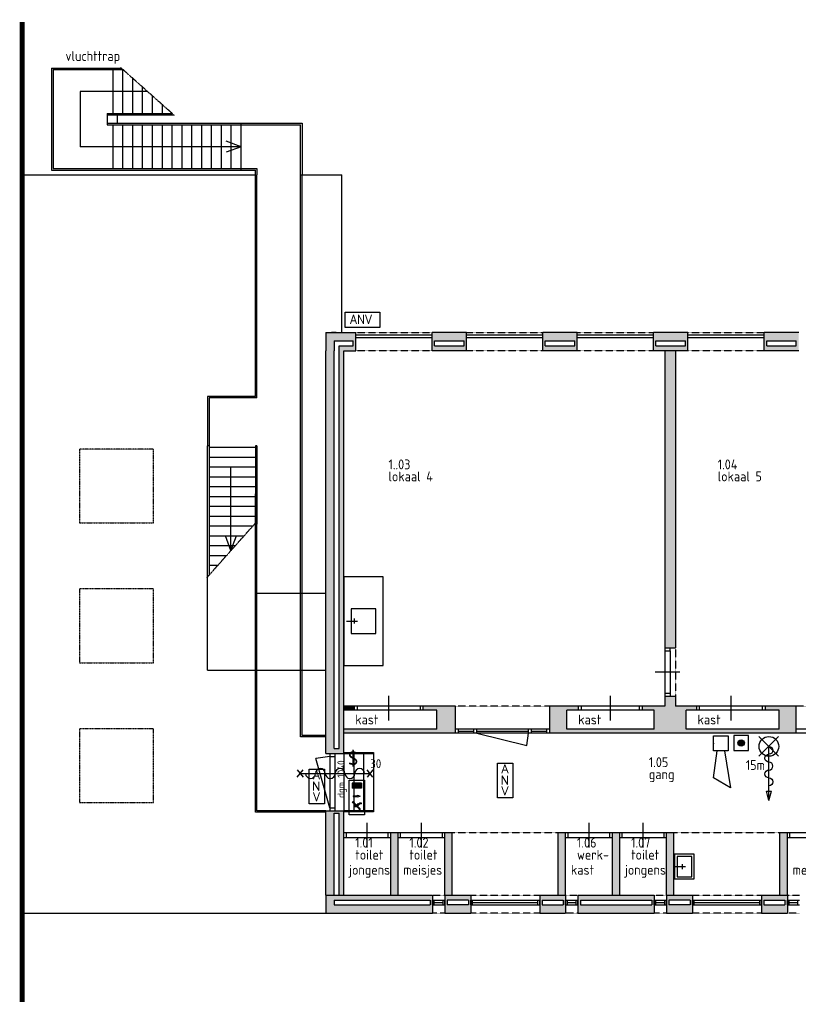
# Model space of a CAD drawing. Extents: x -405 to 650359, y -152298 to 34773.
# Tile 5 of 9: x 354780 to 370602, y -10300 to 9704. Entities that reach past the tile are written whole.
import ezdxf
from ezdxf.enums import TextEntityAlignment as Align

# ---------------------------------------------------------------- set-up
doc = ezdxf.new("R2010")
doc.units = 0
doc.header["$MEASUREMENT"] = 0
doc.linetypes.add('BORDER', pattern=[1.75, 0.5, -0.25, 0.5, -0.25, 0, -0.25])
doc.linetypes.add('DASHED', pattern=[0.75, 0.5, -0.25])
doc.layers.get('0').update_dxf_attribs({"linetype": 'CONTINUOUS'})
for name, color, linetype in [('04-Tekst', 2, 'CONTINUOUS'), ('09-Algemeen', 7, 'CONTINUOUS'), ('21-Buitenwanden', 3, 'CONTINUOUS'), ('22-Binnenwanden', 2, 'CONTINUOUS'), ('24-Trappen & hellingen', 1, 'CONTINUOUS'), ('31-Wandopeningen buiten', 2, 'CONTINUOUS'), ('32-Wandopeningen binnen', 2, 'CONTINUOUS'), ('37-Dakopeningen', 7, 'CONTINUOUS'), ('47-Dakafwerkingen', 7, 'CONTINUOUS'), ('63.2-CALAMITEITEN-DECENTRAAL', 6, 'CONTINUOUS'), ('65.1-BRAND', 6, 'CONTINUOUS'), ('65.13-BRANDBESTRIJDING', 6, 'CONTINUOUS'), ('73-Vaste keukenvoorzieningen', 1, 'CONTINUOUS'), ('74-Vaste sanitaire voorzieningen', 5, 'CONTINUOUS')]:
    doc.layers.add(name, color=color, linetype=linetype)
doc.styles.add('ROMANS', font='ROMANS.shx', dxfattribs={"height": 350})
doc.styles.get("Standard").update_dxf_attribs({"font": 'iso.shx'})
doc.styles.add('Symbols', font='isocp.shx', dxfattribs={"height": 180})

# ---------------------------------------------------------------- blocks, each defined once
blk = doc.blocks.new('BSHR')
at = {"linetype": 'Continuous'}
blk.add_line((1300, 0), (200, 0), dxfattribs=at)
for p, q in [((1300, 0), (1107, 52)), ((1107, -52), (1107, 52)), ((1300, 0), (1107, -52))]:
    blk.add_line(p, q)
for points in [[(2, 198), (402, -202)], [(2, -202), (402, 198)]]:
    blk.add_lwpolyline(points, dxfattribs=at)
for points in [[(200, 0, -1), (360, 0)], [(520, 0, -1), (360, 0)], [(840, 0, -1), (680, 0)], [(840, 0, -1), (1000, 0)]]:
    blk.add_lwpolyline(points, format="xyb", dxfattribs=at)
blk.add_circle((200, 0), 200)
blk.add_arc((600, 0), 80, 0, 180, dxfattribs=at)
blk.add_attdef('LENGTE', (388, 192), '', height=200)
blk = doc.blocks.new('005-handmelder')
blk.add_hatch(color=256).paths.add_polyline_path([(-65, 0, 1), (65, 0, 1)])
blk.add_lwpolyline([(-150, -150), (150, -150), (150, 150), (-150, 150)], close=True)
blk.add_circle((0, 0), 65.3)
blk = doc.blocks.new('011-noodarm(b)')
for p, q in [((0, 351), (314, 351)), ((0, -351), (0, 351)), ((314, 351), (314, -351)), ((314, -351), (0, -351))]:
    blk.add_line(p, q)
at = {"color": 2, "style": 'ROMANS'}
for s, p in [('A', (83, 147)), ('N', (63, -83)), ('V', (83, -302))]:
    blk.add_text(s, height=180, dxfattribs=at).set_placement(p)
at = {"color": 2, "style": 'Symbols'}
blk.add_attdef('groep', (350, -306), '', height=180, dxfattribs=at)
blk = doc.blocks.new('006-slow-whoop')
for p, q in [((0, -150), (0, 150)), ((0, 150), (300, 150)), ((300, 75), (1050, 200)), ((300, 150), (300, -150)), ((1050, 200), (850, -150)), ((300, -150), (0, -150)), ((850, -150), (300, -75))]:
    blk.add_line(p, q)
blk.add_point((150, -150))
blk = doc.blocks.new('Zelfsl.WBDBO30')
at = {"layer": '65.1-BRAND', "linetype": 'Continuous'}
for p, q in [((-60, -72), (60, 72)), ((-60, 72), (60, -72)), ((0, 0), (1416, 0)), ((1476, 72), (1356, -72)), ((1476, -72), (1356, 72))]:
    blk.add_line(p, q, dxfattribs=at)
for centre, start, end in [((208, 0), 180, 0), ((408, 0), 0, 180), ((608, 0), 180, 0), ((608, 0), 180, 0), ((808, 0), 0, 180), ((1008, 0), 180, 0), ((1208, 0), 0, 180)]:
    blk.add_arc(centre, 100, start, end, dxfattribs=at)
blk.add_text('30', height=180, dxfattribs=at).set_placement((1421, 109))
blk = doc.blocks.new('006-nooduit(a)')
for p, q in [((-351, 0), (351, 0)), ((-351, -314), (-351, 0)), ((351, 0), (351, -314)), ((-180, -157), (-231, -207)), ((-179, -174), (-223, -217)), ((-180, -107), (-180, -158)), ((-128, -216), (-179, -174)), ((-119, -99), (-171, -99)), ((-130, -109), (-171, -148)), ((-171, -113), (-171, -148)), ((-165, -160), (-171, -166)), ((-115, -213), (-171, -166)), ((-130, -109), (-166, -109)), ((-126, -192), (-165, -160)), ((-113, -110), (-158, -154)), ((-120, -185), (-158, -154)), ((-126, -192), (-120, -185)), ((11, -172), (29, -228)), ((22, -172), (11, -172)), ((22, -80), (22, -172)), ((35, -80), (22, -80)), ((46, -172), (29, -228)), ((35, -80), (35, -172)), ((35, -172), (46, -172)), ((292, -60), (187, -60)), ((187, -159), (286, -60)), ((187, -148), (276, -60)), ((187, -138), (265, -60)), ((187, -127), (255, -60)), ((187, -117), (244, -60)), ((187, -106), (233, -60)), ((187, -95), (223, -60)), ((187, -85), (212, -60)), ((187, -74), (202, -60)), ((187, -64), (191, -60)), ((187, -253), (187, -60)), ((292, -169), (187, -64)), ((187, -170), (292, -65)), ((187, -180), (292, -75)), ((292, -180), (187, -75)), ((187, -191), (292, -86)), ((292, -191), (187, -86)), ((292, -201), (187, -96)), ((187, -201), (292, -97)), ((187, -212), (292, -107)), ((292, -212), (187, -107)), ((292, -222), (187, -117)), ((187, -223), (292, -118)), ((187, -233), (292, -128)), ((292, -233), (187, -128)), ((187, -244), (292, -139)), ((292, -244), (187, -139)), ((291, -253), (187, -149)), ((280, -253), (187, -160)), ((270, -253), (187, -170)), ((259, -253), (187, -181)), ((249, -253), (187, -192)), ((189, -253), (292, -150)), ((292, -159), (193, -60)), ((199, -253), (292, -160)), ((292, -148), (204, -60)), ((210, -253), (292, -171)), ((292, -137), (214, -60)), ((220, -253), (292, -181)), ((292, -127), (225, -60)), ((231, -253), (292, -192)), ((292, -116), (236, -60)), ((292, -106), (246, -60)), ((292, -95), (257, -60)), ((292, -84), (267, -60)), ((292, -74), (278, -60)), ((292, -63), (289, -60)), ((292, -253), (292, -60)), ((351, -314), (-351, -314)), ((-223, -217), (-268, -217)), ((-231, -207), (-265, -207)), ((-128, -246), (-128, -216)), ((-115, -246), (-115, -213)), ((238, -253), (187, -202)), ((227, -253), (187, -213)), ((217, -253), (187, -223)), ((206, -253), (187, -234)), ((196, -253), (187, -245)), ((292, -253), (187, -253)), ((242, -253), (292, -203)), ((252, -253), (292, -213)), ((263, -253), (292, -224)), ((273, -253), (292, -234)), ((284, -253), (292, -245))]:
    blk.add_line(p, q)
blk.add_circle((-97, -86), 18.2)
for centre, radius, start, end in [((-171, -109), 9.8, 87.6002, 187.0059), ((-166, -114), 4.97, 79.8909, 185.3463), ((-117, -105), 6.37, 307.8987, 109.8739), ((-265, -212), 5.6, 93.1187, 241.5324), ((-121, -246), 6.53, 180, 0)]:
    blk.add_arc(centre, radius, start, end)
at = {"color": 2, "style": 'Symbols'}
blk.add_attdef('groep', text='', height=180, dxfattribs=at).set_placement((350, -492), align=Align.RIGHT)
blk = doc.blocks.new('010-noodarm(a)')
for p, q in [((-351, 0), (351, 0)), ((-351, -314), (-351, 0)), ((351, 0), (351, -314)), ((351, -314), (-351, -314))]:
    blk.add_line(p, q)
at = {"color": 2, "style": 'ROMANS'}
blk.add_text('ANV', height=180, dxfattribs=at).set_placement((-254, -239))
at = {"color": 2, "style": 'Symbols'}
blk.add_attdef('groep', text='', height=180, dxfattribs=at).set_placement((350, -492), align=Align.RIGHT)

msp = doc.modelspace()

# ---------------------------------------------------------------- hatches: boundary and pattern name
at = {"layer": '21-Buitenwanden'}
for points in [[(361559, 3179), (361559, 3079), (361269, 3079), (361269, 2979), (361609, 2979), (361609, 3349), (360999, 3349), (360999, 2979), (361169, 2979), (361169, 3179)], [(361169, 2979), (360999, 2979), (360999, -5206), (361369, -5206), (361369, 2979), (361269, 2979), (361269, -5106), (361169, -5106)], [(360999, -8081), (361169, -8081), (361169, -6416), (361269, -6416), (361269, -8081), (361369, -8081), (361369, -6366), (360999, -6366)]]:
    msp.add_hatch(color=8, dxfattribs=at).paths.add_polyline_path(points)
h = msp.add_hatch(color=8, dxfattribs=at)
h.paths.add_polyline_path([(363859, 3349), (363159, 3349), (363159, 2979), (363859, 2979)])
h.paths.add_polyline_path([(363809, 3179), (363809, 3079), (363209, 3079), (363209, 3179)], flags=16)
h = msp.add_hatch(color=8, dxfattribs=at)
h.paths.add_polyline_path([(366109, 3349), (365409, 3349), (365409, 2979), (366109, 2979)])
h.paths.add_polyline_path([(366059, 3179), (366059, 3079), (365459, 3079), (365459, 3179)], flags=16)
h = msp.add_hatch(color=8, dxfattribs=at)
h.paths.add_polyline_path([(368359, 3349), (367659, 3349), (367659, 2979), (368359, 2979)])
h.paths.add_polyline_path([(368309, 3179), (368309, 3079), (367709, 3079), (367709, 3179)], flags=16)
h = msp.add_hatch(color=8, dxfattribs=at)
h.paths.add_polyline_path([(370609, 3349), (369909, 3349), (369909, 2979), (370609, 2979)])
h.paths.add_polyline_path([(370559, 3179), (370559, 3079), (369959, 3079), (369959, 3179)], flags=16)
h = msp.add_hatch(color=8, dxfattribs=at)
h.paths.add_polyline_path([(363169, -8081), (360999, -8081), (360999, -8451), (363169, -8451)])
h.paths.add_polyline_path([(361169, -8281), (361169, -8181), (363119, -8181), (363119, -8281)], flags=16)
h = msp.add_hatch(color=8, dxfattribs=at)
h.paths.add_polyline_path([(363947, -8081), (363419, -8081), (363419, -8451), (363947, -8451)])
h.paths.add_polyline_path([(363469, -8281), (363469, -8181), (363897, -8181), (363897, -8281)], flags=16)
h = msp.add_hatch(color=8, dxfattribs=at)
h.paths.add_polyline_path([(365874, -8081), (365347, -8081), (365347, -8451), (365874, -8451)])
h.paths.add_polyline_path([(365397, -8281), (365397, -8181), (365824, -8181), (365824, -8281)], flags=16)
h = msp.add_hatch(color=8, dxfattribs=at)
h.paths.add_polyline_path([(367674, -8081), (366124, -8081), (366124, -8451), (367674, -8451)])
h.paths.add_polyline_path([(366174, -8281), (366174, -8181), (367624, -8181), (367624, -8281)], flags=16)
h = msp.add_hatch(color=8, dxfattribs=at)
h.paths.add_polyline_path([(368452, -8081), (367924, -8081), (367924, -8451), (368452, -8451)])
h.paths.add_polyline_path([(367974, -8281), (367974, -8181), (368402, -8181), (368402, -8281)], flags=16)
h = msp.add_hatch(color=8, dxfattribs=at)
h.paths.add_polyline_path([(370379, -8451), (370379, -8081), (369852, -8081), (369852, -8451)])
h.paths.add_polyline_path([(370329, -8281), (369902, -8281), (369902, -8181), (370329, -8181)], flags=16)
at = {"layer": '22-Binnenwanden'}
for points in [[(368109, 2979), (367889, 2979), (367889, -3056), (368109, -3056)], [(365899, -4321), (366137, -4321), (366137, -4241), (365554, -4241), (365554, -4791), (370559, -4791), (370559, -4711), (370559, -4241), (369937, -4241), (369937, -4321), (370214, -4321), (370214, -4711), (368324, -4711), (368324, -4321), (368537, -4321), (368537, -4241), (368109, -4241), (368109, -4041), (367889, -4041), (367889, -4241), (367437, -4241), (367437, -4321), (367674, -4321), (367674, -4711), (365899, -4711)], [(361582, -4241), (361369, -4241), (361369, -4321), (361582, -4321)], [(363634, -4241), (362982, -4241), (362982, -4321), (363259, -4321), (363259, -4711), (361369, -4711), (361369, -4791), (363634, -4791), (363634, -4711)], [(362319, -8081), (362469, -8081), (362469, -6811), (362319, -6811)], [(363419, -8081), (363569, -8081), (363569, -6811), (363419, -6811)], [(365724, -8081), (365874, -8081), (365874, -6811), (365724, -6811)], [(366824, -8081), (366974, -8081), (366974, -6811), (366824, -6811)], [(367924, -8081), (368074, -8081), (368074, -6811), (367924, -6811)], [(370229, -8081), (370379, -8081), (370379, -6811), (370229, -6811)]]:
    msp.add_hatch(color=8, dxfattribs=at).paths.add_polyline_path(points)

# ---------------------------------------------------------------- linework, layer by layer
at = {"layer": '09-Algemeen', "linetype": 'BORDER', "ltscale": 10, "const_width": 100}
msp.add_lwpolyline([(354830, 9654), (354830, -10250)], dxfattribs=at)
at = {"layer": '21-Buitenwanden'}
for p, q in [((360999, 3349), (361609, 3349)), ((360999, 3349), (360999, 2979)), ((361609, 2979), (361609, 3349)), ((363859, 3349), (363159, 3349)), ((363159, 2979), (363159, 3349)), ((363859, 2979), (363859, 3349)), ((366109, 3349), (365409, 3349)), ((365409, 2979), (365409, 3349)), ((366109, 2979), (366109, 3349)), ((368359, 3349), (367659, 3349)), ((367659, 2979), (367659, 3349)), ((368359, 2979), (368359, 3349)), ((370609, 3349), (369909, 3349)), ((369909, 2979), (369909, 3349)), ((361169, 3179), (361559, 3179)), ((361169, 3179), (361169, 2979)), ((361269, 3079), (361559, 3079)), ((361269, 2979), (361269, 3079)), ((361559, 3079), (361559, 3179)), ((363209, 3179), (363809, 3179)), ((363209, 3079), (363209, 3179)), ((363209, 3079), (363809, 3079)), ((363809, 3079), (363809, 3179)), ((365459, 3179), (366059, 3179)), ((365459, 3079), (365459, 3179)), ((365459, 3079), (366059, 3079)), ((366059, 3079), (366059, 3179)), ((367709, 3179), (368309, 3179)), ((367709, 3079), (367709, 3179)), ((367709, 3079), (368309, 3079)), ((368309, 3079), (368309, 3179)), ((369959, 3179), (370559, 3179)), ((369959, 3079), (369959, 3179)), ((369959, 3079), (370559, 3079)), ((370559, 3079), (370559, 3179)), ((360999, -5206), (360999, 2979)), ((361169, -5106), (361169, 2979)), ((361269, -5106), (361269, 2979)), ((361369, -5206), (361369, 2979)), ((361369, 2979), (361609, 2979)), ((363859, 2979), (363159, 2979)), ((366109, 2979), (365409, 2979)), ((368359, 2979), (367659, 2979)), ((370609, 2979), (369909, 2979)), ((361169, -5106), (361269, -5106)), ((360999, -5206), (361369, -5206)), ((360999, -8081), (360999, -6366)), ((360999, -6366), (361369, -6366)), ((361369, -8081), (361369, -6366)), ((361169, -8081), (361169, -6416)), ((361169, -6416), (361269, -6416)), ((361269, -8081), (361269, -6416)), ((360999, -8081), (363169, -8081)), ((360999, -8081), (360999, -8451)), ((361169, -8181), (363119, -8181)), ((361169, -8181), (361169, -8281)), ((363119, -8181), (363119, -8281)), ((363169, -8081), (363169, -8451)), ((363419, -8081), (363947, -8081)), ((363419, -8081), (363419, -8451)), ((363897, -8181), (363469, -8181)), ((363469, -8181), (363469, -8281)), ((363897, -8181), (363897, -8281)), ((363947, -8081), (363947, -8451)), ((365347, -8081), (365874, -8081)), ((365347, -8081), (365347, -8451)), ((365397, -8181), (365824, -8181)), ((365397, -8181), (365397, -8281)), ((365824, -8181), (365824, -8281)), ((365874, -8081), (365874, -8451)), ((366124, -8081), (367674, -8081)), ((366124, -8081), (366124, -8451)), ((366174, -8181), (367624, -8181)), ((366174, -8181), (366174, -8281)), ((367624, -8181), (367624, -8281)), ((367674, -8081), (367674, -8451)), ((367924, -8081), (368452, -8081)), ((367924, -8081), (367924, -8451)), ((368402, -8181), (367974, -8181)), ((367974, -8181), (367974, -8281)), ((368402, -8181), (368402, -8281)), ((368452, -8081), (368452, -8451)), ((369852, -8081), (370379, -8081)), ((369852, -8081), (370379, -8081)), ((369852, -8081), (369852, -8451)), ((369902, -8181), (370329, -8181)), ((369902, -8181), (369902, -8281)), ((370329, -8181), (370329, -8281)), ((370379, -8081), (370379, -8451)), ((361169, -8281), (363119, -8281)), ((363897, -8281), (363469, -8281)), ((365397, -8281), (365824, -8281)), ((366174, -8281), (367624, -8281)), ((368402, -8281), (367974, -8281)), ((369902, -8281), (370329, -8281)), ((360999, -8451), (363169, -8451)), ((363419, -8451), (363947, -8451)), ((365347, -8451), (365874, -8451)), ((366124, -8451), (367674, -8451)), ((367924, -8451), (368452, -8451)), ((369852, -8451), (370379, -8451)), ((369852, -8451), (370379, -8451))]:
    msp.add_line(p, q, dxfattribs=at)
at = {"layer": '21-Buitenwanden', "color": 8, "linetype": 'DASHED'}
for p, q in [((361609, 3349), (363159, 3349)), ((363859, 3349), (365409, 3349)), ((366109, 3349), (367659, 3349)), ((368359, 3349), (369909, 3349)), ((363159, 2979), (361609, 2979)), ((365409, 2979), (363859, 2979)), ((367659, 2979), (366109, 2979)), ((369909, 2979), (368359, 2979)), ((363169, -8081), (363419, -8081)), ((363947, -8081), (365347, -8081)), ((365874, -8081), (366124, -8081)), ((367674, -8081), (367924, -8081)), ((368452, -8081), (369852, -8081)), ((370379, -8081), (370629, -8081)), ((363419, -8451), (363169, -8451)), ((365347, -8451), (363947, -8451)), ((366124, -8451), (365874, -8451)), ((367924, -8451), (367674, -8451)), ((369852, -8451), (368452, -8451)), ((370629, -8451), (370379, -8451))]:
    msp.add_line(p, q, dxfattribs=at)
at = {"layer": '22-Binnenwanden'}
for p, q in [((367889, 2979), (367889, -3056)), ((368109, 2979), (368109, -3056)), ((367889, -4041), (367889, -4241)), ((368109, -4041), (368109, -4241)), ((363634, -4241), (361369, -4241)), ((363259, -4321), (361369, -4321)), ((363259, -4711), (363259, -4321)), ((363634, -4791), (363634, -4241)), ((367889, -4241), (365554, -4241)), ((365554, -4791), (365554, -4241)), ((365899, -4711), (365899, -4321)), ((367674, -4321), (365899, -4321)), ((367674, -4711), (367674, -4321)), ((370559, -4241), (368109, -4241)), ((370214, -4321), (368324, -4321)), ((368324, -4711), (368324, -4321)), ((370214, -4711), (370214, -4321)), ((370559, -4791), (370559, -4241)), ((363259, -4711), (361369, -4711)), ((363634, -4791), (361369, -4791)), ((370559, -4791), (365554, -4791)), ((367674, -4711), (365899, -4711)), ((370214, -4711), (368324, -4711)), ((362319, -8081), (362319, -6811)), ((362319, -6811), (362469, -6811)), ((362469, -8081), (362469, -6811)), ((363419, -8081), (363419, -6811)), ((363419, -6811), (363569, -6811)), ((363569, -8081), (363569, -6811)), ((365724, -8081), (365724, -6811)), ((365724, -6811), (365874, -6811)), ((365874, -8081), (365874, -6811)), ((366824, -8081), (366824, -6811)), ((366824, -6811), (366974, -6811)), ((366974, -8081), (366974, -6811)), ((367924, -8081), (367924, -6811)), ((367924, -6811), (368074, -6811)), ((368074, -8081), (368074, -6811)), ((370229, -8081), (370229, -6811)), ((370229, -6811), (370379, -6811)), ((370379, -8081), (370379, -6811))]:
    msp.add_line(p, q, dxfattribs=at)
at = {"layer": '22-Binnenwanden', "color": 8, "linetype": 'DASHED'}
for p, q in [((368109, -3056), (368109, -4041)), ((365554, -4241), (363634, -4241)), ((372479, -4241), (370559, -4241)), ((363569, -6811), (365724, -6811)), ((368074, -6811), (370229, -6811))]:
    msp.add_line(p, q, dxfattribs=at)
at = {"layer": '24-Trappen & hellingen'}
for p, q in [((355429, 8719), (356845, 8719)), ((355429, 8719), (355429, 6649)), ((355459, 8689), (356879, 8689)), ((355459, 8689), (355459, 6679)), ((356679, 7799), (356679, 8689)), ((356879, 7799), (356879, 8689)), ((357079, 7799), (357079, 8511)), ((357379, 8244), (356009, 8244)), ((356009, 8244), (356009, 7124)), ((357279, 7799), (357279, 8333)), ((357479, 7799), (357479, 8155)), ((357679, 7799), (357679, 7977)), ((356559, 7799), (357879, 7799)), ((356559, 7799), (356559, 7569)), ((356559, 7769), (357913, 7769)), ((356759, 7769), (356759, 7599)), ((356559, 7599), (360519, 7599)), ((356559, 7569), (360489, 7569)), ((356679, 6679), (356679, 7569)), ((356879, 6679), (356879, 7569)), ((357079, 6679), (357079, 7569)), ((357279, 6679), (357279, 7569)), ((357479, 6679), (357479, 7569)), ((357679, 6679), (357679, 7569)), ((357879, 6679), (357879, 7569)), ((358079, 6679), (358079, 7569)), ((358279, 6679), (358279, 7569)), ((358479, 6679), (358479, 7569)), ((358679, 6679), (358679, 7569)), ((358879, 6679), (358879, 7569)), ((359079, 6679), (359079, 7569)), ((359279, 6649), (359279, 7599)), ((360489, 6549), (360489, 7569)), ((360519, 7599), (360519, 6549)), ((359279, 7124), (358979, 7234)), ((359279, 7124), (356009, 7124)), ((359279, 7124), (358979, 7014)), ((355429, 6649), (359569, 6649)), ((355459, 6679), (359599, 6679)), ((359569, 6549), (359569, 6649)), ((359599, 6679), (359599, 6549)), ((358629, 1049), (358599, 1049)), ((358599, -1615), (358599, 1049)), ((358629, 1049), (358629, -1581)), ((358629, 1019), (359569, 1019)), ((359599, 1049), (359569, 1049)), ((359569, 1049), (359569, -581)), ((359599, 1049), (359599, -547)), ((358629, 819), (359569, 819)), ((358629, 819), (359569, 819)), ((358629, 619), (359569, 619)), ((358629, 619), (359569, 619)), ((359074, -1081), (359074, 619)), ((358629, 419), (359569, 419)), ((358629, 219), (359569, 219)), ((358629, 19), (359569, 19)), ((358629, -181), (359569, -181)), ((358629, -381), (359569, -381)), ((358629, -581), (359519, -581)), ((358629, -781), (359341, -781)), ((359074, -1081), (358964, -781)), ((359074, -1081), (359184, -781)), ((358629, -981), (359163, -981)), ((358629, -1181), (358985, -1181)), ((358629, -1381), (358807, -1381)), ((361369, -5181), (361969, -5181)), ((361969, -5181), (361969, -6391)), ((361369, -5206), (361369, -6366)), ((361369, -5206), (361969, -5206)), ((361569, -5206), (361569, -6366)), ((361769, -5206), (361769, -6366)), ((361969, -6366), (361369, -6366)), ((361969, -6391), (361369, -6391))]:
    msp.add_line(p, q, dxfattribs=at)
at = {"layer": '24-Trappen & hellingen', "linetype": 'BORDER', "ltscale": 2}
for p, q in [((357929, 7755), (356829, 8734)), ((358585, -1631), (359564, -531))]:
    msp.add_line(p, q, dxfattribs=at)
at = {"layer": '31-Wandopeningen buiten'}
for p, q in [((361214, 3349), (361114, 3349)), ((361609, 3299), (363159, 3299)), ((361609, 3249), (363159, 3249)), ((363859, 3299), (365409, 3299)), ((363859, 3249), (365409, 3249)), ((366109, 3299), (367659, 3299)), ((366109, 3249), (367659, 3249)), ((368359, 3299), (369909, 3299)), ((368359, 3249), (369909, 3249)), ((361084, -5266), (360799, -5303)), ((361084, -6306), (360799, -5303)), ((361084, -5206), (361084, -6366)), ((361084, -5206), (361184, -5206)), ((361084, -5266), (361184, -5266)), ((361184, -5206), (361184, -6366)), ((361084, -6306), (361184, -6306)), ((361084, -6366), (361184, -6366)), ((363169, -8181), (363419, -8181)), ((363169, -8281), (363169, -8181)), ((363204, -8281), (363204, -8181)), ((363384, -8281), (363384, -8181)), ((363419, -8281), (363419, -8181)), ((363947, -8181), (365347, -8181)), ((363947, -8281), (363947, -8181)), ((363982, -8281), (363982, -8181)), ((365312, -8281), (365312, -8181)), ((365347, -8281), (365347, -8181)), ((365874, -8181), (366124, -8181)), ((365874, -8281), (365874, -8181)), ((365909, -8281), (365909, -8181)), ((366089, -8281), (366089, -8181)), ((366124, -8281), (366124, -8181)), ((367674, -8181), (367924, -8181)), ((367674, -8281), (367674, -8181)), ((367709, -8281), (367709, -8181)), ((367889, -8281), (367889, -8181)), ((367924, -8281), (367924, -8181)), ((368452, -8181), (369852, -8181)), ((368452, -8281), (368452, -8181)), ((368487, -8281), (368487, -8181)), ((369817, -8281), (369817, -8181)), ((369852, -8281), (369852, -8181)), ((370379, -8181), (370629, -8181)), ((370379, -8281), (370379, -8181)), ((370414, -8281), (370414, -8181)), ((370594, -8281), (370594, -8181)), ((363169, -8281), (363419, -8281)), ((363204, -8231), (363384, -8231)), ((363947, -8281), (365347, -8281)), ((363982, -8231), (365312, -8231)), ((365874, -8281), (366124, -8281)), ((365909, -8231), (366089, -8231)), ((367674, -8281), (367924, -8281)), ((367709, -8231), (367889, -8231)), ((368452, -8281), (369852, -8281)), ((368487, -8231), (369817, -8231)), ((370379, -8281), (370629, -8281)), ((370414, -8231), (370594, -8231))]:
    msp.add_line(p, q, dxfattribs=at)
at = {"layer": '32-Wandopeningen binnen'}
for p, q in [((367889, -3056), (368109, -3056)), ((367889, -3056), (367889, -3116)), ((367889, -3116), (367999, -3116)), ((367889, -3116), (367889, -3981)), ((367999, -3116), (367999, -3056)), ((367999, -3116), (367999, -3981)), ((367694, -3548), (368194, -3548)), ((367889, -3981), (367999, -3981)), ((367889, -3981), (367889, -4041)), ((367999, -3981), (367999, -4041)), ((362282, -4531), (362282, -4031)), ((366787, -4531), (366787, -4031)), ((367889, -4041), (368109, -4041)), ((369237, -4531), (369237, -4031)), ((361582, -4321), (361582, -4241)), ((361642, -4321), (361642, -4241)), ((362922, -4321), (362922, -4241)), ((362982, -4321), (362982, -4241)), ((366137, -4321), (366137, -4241)), ((366197, -4321), (366197, -4241)), ((367377, -4321), (367377, -4241)), ((367437, -4321), (367437, -4241)), ((368537, -4321), (368537, -4241)), ((368597, -4321), (368597, -4241)), ((369877, -4321), (369877, -4241)), ((369937, -4321), (369937, -4241)), ((365554, -4711), (363634, -4711)), ((363634, -4791), (363634, -4711)), ((365554, -4791), (363634, -4791)), ((363694, -4791), (363694, -4711)), ((363694, -4751), (364007, -4751)), ((364007, -4791), (364007, -4711)), ((364067, -4791), (364067, -4711)), ((364067, -4751), (365117, -4751)), ((364067, -4791), (365084, -5039)), ((365084, -5039), (365117, -4791)), ((365117, -4791), (365117, -4711)), ((365177, -4791), (365177, -4711)), ((365177, -4751), (365494, -4751)), ((365494, -4791), (365494, -4711)), ((365554, -4791), (365554, -4711)), ((372479, -4711), (370559, -4711)), ((370559, -4791), (370559, -4711)), ((372479, -4791), (370559, -4791)), ((361844, -7111), (361844, -6611)), ((362944, -7111), (362944, -6611)), ((366349, -7111), (366349, -6611)), ((367449, -7111), (367449, -6611)), ((361369, -6811), (362319, -6811)), ((361369, -6911), (362319, -6911)), ((361419, -6911), (361419, -6811)), ((362269, -6911), (362269, -6811)), ((362469, -6811), (363419, -6811)), ((362469, -6911), (363419, -6911)), ((362519, -6911), (362519, -6811)), ((363369, -6911), (363369, -6811)), ((365874, -6811), (366824, -6811)), ((365874, -6911), (366824, -6911)), ((365924, -6911), (365924, -6811)), ((366774, -6911), (366774, -6811)), ((366974, -6811), (367924, -6811)), ((366974, -6911), (367924, -6911)), ((367024, -6911), (367024, -6811)), ((367874, -6911), (367874, -6811)), ((370379, -6811), (371329, -6811)), ((370379, -6911), (371329, -6911)), ((370429, -6911), (370429, -6811))]:
    msp.add_line(p, q, dxfattribs=at)
at = {"layer": '37-Dakopeningen', "linetype": 'DASHED', "ltscale": 5}
for points in [[(355999, -521), (357499, -521), (357499, 979), (355999, 979)], [(355999, -3361), (357499, -3361), (357499, -1861), (355999, -1861)], [(355999, -6201), (357499, -6201), (357499, -4701), (355999, -4701)]]:
    msp.add_lwpolyline(points, close=True, dxfattribs=at)
at = {"layer": '47-Dakafwerkingen'}
for p, q in [((354830, 6549), (359569, 6549)), ((359569, 2049), (359569, 6549)), ((359599, 2019), (359599, 6549)), ((360489, -4866), (360489, 6549)), ((360489, 6549), (361329, 6549)), ((360519, -4836), (360519, 6549)), ((361329, 3349), (361329, 6549)), ((359569, 2049), (358599, 2049)), ((358599, 2049), (358599, 1049)), ((359599, 2019), (358629, 2019)), ((358629, 2019), (358629, 1049)), ((359569, -6396), (359569, 74)), ((359599, -6366), (359599, 74)), ((360999, -4866), (360489, -4866)), ((360999, -4836), (360519, -4836)), ((360999, -6396), (359569, -6396)), ((360999, -6366), (359599, -6366)), ((354830, -8451), (360999, -8451))]:
    msp.add_line(p, q, dxfattribs=at)
at = {"layer": '47-Dakafwerkingen', "color": 8}
for p, q in [((358599, -3511), (358599, 1049)), ((360999, -1951), (359599, -1951)), ((358599, -3511), (360999, -3511))]:
    msp.add_line(p, q, dxfattribs=at)
at = {"layer": '73-Vaste keukenvoorzieningen'}
for p, q in [((361419, -2515), (361642, -2515)), ((361585, -2565), (361585, -2465))]:
    msp.add_line(p, q, dxfattribs=at)
for points in [[(362169, -1615), (361369, -1615), (361369, -3415), (362169, -3415)], [(362019, -2265), (361519, -2265), (361519, -2765), (362019, -2765)]]:
    msp.add_lwpolyline(points, close=True, dxfattribs=at)
at = {"layer": '74-Vaste sanitaire voorzieningen'}
for p, q in [((368084, -7503), (368307, -7503)), ((368250, -7553), (368250, -7453))]:
    msp.add_line(p, q, dxfattribs=at)
for points in [[(368484, -7253), (368084, -7253), (368084, -7753), (368484, -7753)], [(368439, -7298), (368139, -7298), (368139, -7708), (368439, -7708)]]:
    msp.add_lwpolyline(points, close=True, dxfattribs=at)

# ---------------------------------------------------------------- block references
at = {"layer": '63.2-CALAMITEITEN-DECENTRAAL'}
for name, p in [('010-noodarm(a)', (361746, 3764)), ('011-noodarm(b)', (360660, -5874)), ('011-noodarm(b)', (364489, -5752))]:
    msp.add_blockref(name, p, dxfattribs=at)
at = {"layer": '63.2-CALAMITEITEN-DECENTRAAL', "rotation": 89.99999999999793}
msp.add_blockref('006-nooduit(a)', (361474, -6098), dxfattribs=at)
at = {"layer": '65.1-BRAND', "rotation": 270}
msp.add_blockref('006-slow-whoop', (369025, -4849), dxfattribs=at)
at = {"layer": '65.1-BRAND'}
for name, p in [('005-handmelder', (369441, -4991)), ('Zelfsl.WBDBO30', (360482, -5611))]:
    msp.add_blockref(name, p, dxfattribs=at)
at = {"layer": '65.13-BRANDBESTRIJDING'}
ref = msp.add_blockref('BSHR', (370004, -4860), dxfattribs=dict(at, rotation=270))
ref.add_attrib('LENGTE', '15m', (369534, -5539), dxfattribs={"layer": '0', "height": 200})

# ---------------------------------------------------------------- texts
at = {"layer": '04-Tekst'}
for s, p in [('vluchttrap', (355711, 8866)), ('1..03', (362274, 569)), ('1.04', (368964, 569)), ('lokaal 4', (362274, 325)), ('lokaal 5', (368964, 325)), ('kast', (361599, -4615)), ('kast', (366129, -4615)), ('kast', (368554, -4615)), ('1.05', (367564, -5481)), ('gang', (367564, -5726)), ('1.01', (361599, -7116)), ('1.02', (362699, -7116)), ('1.06', (366104, -7116)), ('1.07', (367204, -7116)), ('toilet', (361599, -7361)), ('toilet', (362699, -7361)), ('werk-', (366104, -7361)), ('toilet', (367204, -7361)), ('jongens', (361476, -7668)), ('meisjes', (362576, -7668)), ('kast', (365981, -7668)), ('jongens', (367081, -7668)), ('meisjes', (370486, -7668))]:
    msp.add_text(s, height=200, dxfattribs=at).set_placement(p)
msp.add_text('dgm 1040', height=150, rotation=90, dxfattribs=at).set_placement((361387, -6108))
at = {"layer": '65.1-BRAND'}
msp.add_text('$', height=350, dxfattribs=at).set_placement((361448, -5474))

doc.saveas('drawing.dxf')
